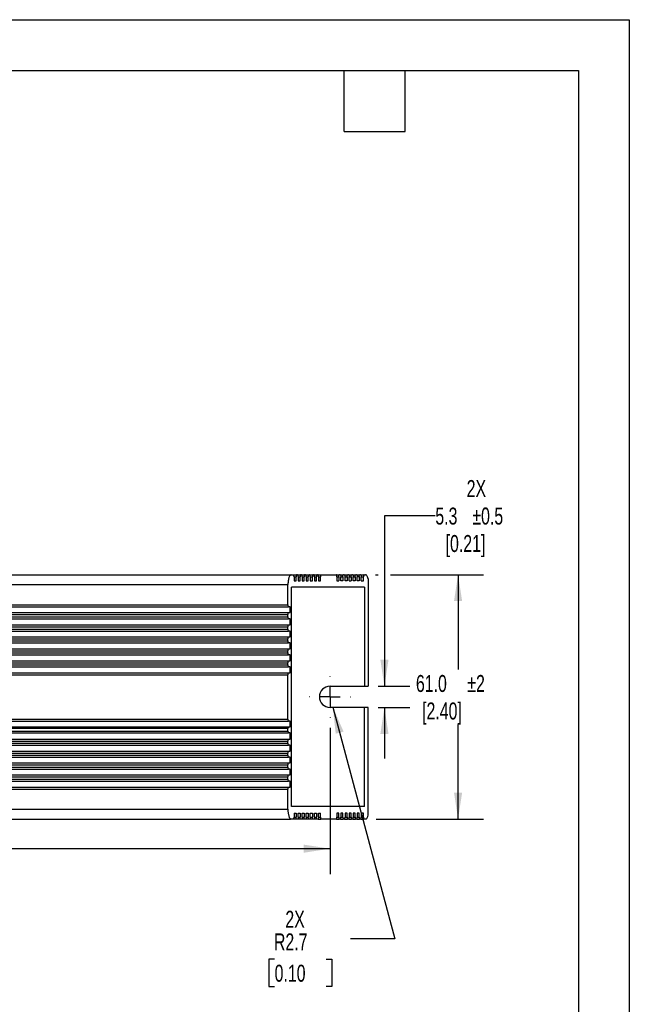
# Model space of a CAD drawing. Header units: millimetres. Extents: x 0 to 559, y 0 to 432.
# Tile 5 of 5: x 407 to 559, y 186 to 432. Entities that reach past the tile are written whole.
import ezdxf

# ---------------------------------------------------------------- set-up
doc = ezdxf.new("R2010")
doc.units = ezdxf.units.MM
doc.header["$LTSCALE"] = 2
doc.linetypes.add('CENTERX2', pattern=[20.32, 12.7, -2.54, 2.54, -2.54])
doc.layers.add('CENTER', color=40, linetype='CENTERX2')
doc.layers.add('DIMENSIONS', color=140, linetype='Continuous', lineweight=25)
doc.layers.add('TEXT', color=140, linetype='Continuous', lineweight=25)
doc.styles.add('SLDTEXTSTYLE0', font='TXT', dxfattribs={"width": 0.7})
doc.dimstyles.new('SLDDIMSTYLE1', dxfattribs={"dimtxt": 4.316016, "dimasz": 6.604, "dimexe": 0, "dimexo": 0.0625, "dimgap": 1.079004, "dimtad": 0, "dimtih": 1, "dimtoh": 1, "dimrnd": 1e-09, "dimzin": 4, "dimdsep": 46, "dimtxsty": 'SLDTEXTSTYLE0', "dimsah": 1, "dimcen": 0.09, "dimadec": 0, "dimazin": 1, "dimtol": 1, "dimtp": 2, "dimtm": 2, "dimtfac": 1, "dimtdec": 0, "dimtofl": 0, "dimtmove": 0, "dimatfit": 3, "dimfxl": 0, "dimfrac": 2, "dimtolj": 1, "dimarcsym": 0})
doc.dimstyles.new('SLDDIMSTYLE3', dxfattribs={"dimtxt": 4.316016, "dimasz": 6.604, "dimexe": 0, "dimexo": 0.0625, "dimgap": 1.079004, "dimtad": 0, "dimtih": 1, "dimtoh": 1, "dimrnd": 1e-09, "dimzin": 12, "dimdsep": 46, "dimtxsty": 'SLDTEXTSTYLE0', "dimsah": 1, "dimcen": 0, "dimadec": 0, "dimazin": 3, "dimtfac": 1, "dimtofl": 0, "dimtmove": 0, "dimatfit": 3, "dimfxl": 0, "dimfrac": 2, "dimtolj": 1, "dimtzin": 12, "dimarcsym": 0})
doc.dimstyles.new('SLDDIMSTYLE5', dxfattribs={"dimtxt": 4.316016, "dimasz": 6.604, "dimexe": 0, "dimexo": 0.0625, "dimgap": 1.079004, "dimtad": 0, "dimtih": 1, "dimtoh": 1, "dimrnd": 1e-09, "dimzin": 12, "dimdsep": 46, "dimtxsty": 'SLDTEXTSTYLE0', "dimsah": 1, "dimcen": 0.09, "dimadec": 0, "dimazin": 3, "dimtol": 1, "dimtp": 0.5, "dimtm": 0.5, "dimtfac": 1, "dimtmove": 0, "dimatfit": 0, "dimfxl": 0, "dimfrac": 2, "dimtolj": 1, "dimarcsym": 0})

# ---------------------------------------------------------------- blocks, each defined once
blk = doc.blocks.new('_D_5')
at = {"layer": 'DIMENSIONS'}
for p, q in [((484.84, 260.25), (500.34, 202.4)), ((500.34, 202.4), (489.23, 202.4)), ((470.33, 197.35), (468.88, 197.35)), ((468.88, 197.35), (468.88, 190.49)), ((483.15, 197.35), (484.6, 197.35)), ((484.6, 197.35), (484.6, 190.49)), ((468.88, 190.49), (470.33, 190.49)), ((484.6, 190.49), (483.15, 190.49))]:
    blk.add_line(p, q, dxfattribs=at)
blk.add_solid([(484.84, 260.25), (485.57, 253.61), (487.53, 254.14)], dxfattribs=at)
at = {"layer": 'DIMENSIONS', "char_height": 4.233, "attachment_point": 1, "style": 'SLDTEXTSTYLE0'}
for s, insert in [('2X', (473.01, 209.42)), ('R2.7', (470.16, 203.77)), ('0.10', (470.33, 195.95))]:
    blk.add_mtext(s, dxfattribs=dict(at, insert=insert))
blk = doc.blocks.new('_D_8')
at = {"layer": 'DIMENSIONS'}
for p, q in [((495.52, 293.29), (496.2, 293.29)), ((499.25, 293.29), (522.44, 293.29)), ((516.09, 293.29), (516.09, 269.66)), ((516.09, 232.31), (516.09, 255.94)), ((495.7, 232.31), (522.44, 232.31))]:
    blk.add_line(p, q, dxfattribs=at)
for points in [[(516.09, 293.29), (515.08, 286.69), (517.11, 286.69)], [(516.09, 232.31), (517.11, 238.91), (515.08, 238.91)]]:
    blk.add_solid(points, dxfattribs=at)
at = {"layer": 'DIMENSIONS', "char_height": 4.233, "attachment_point": 1, "style": 'SLDTEXTSTYLE0'}
for s, insert in [('61.0', (505.58, 268.26)), ('±2', (518.4, 268.26)), ('[2.40]', (507.12, 261.4))]:
    blk.add_mtext(s, dxfattribs=dict(at, insert=insert))
blk = doc.blocks.new('_D_9')
at = {"layer": 'DIMENSIONS'}
for p, q in [((510.42, 308.02), (497.72, 308.02)), ((497.72, 308.02), (497.72, 265.46)), ((496.19, 265.46), (504.07, 265.46)), ((496.19, 260.16), (504.07, 260.16)), ((497.72, 260.16), (497.72, 247.46))]:
    blk.add_line(p, q, dxfattribs=at)
for points in [[(497.72, 265.46), (498.74, 272.06), (496.71, 272.06)], [(497.72, 260.16), (496.71, 253.56), (498.74, 253.56)]]:
    blk.add_solid(points, dxfattribs=at)
at = {"layer": 'DIMENSIONS', "char_height": 4.233, "attachment_point": 1, "style": 'SLDTEXTSTYLE0'}
for s, insert in [('2X', (518.24, 316.91)), ('5.3', (510.42, 310.05)), ('±0.5', (519.66, 310.05)), ('[0.21]', (512.99, 303.19))]:
    blk.add_mtext(s, dxfattribs=dict(at, insert=insert))
blk = doc.blocks.new('_D_10')
at = {"layer": 'DIMENSIONS'}
for p, q in [((268.15, 255.08), (268.15, 218.56)), ((484.15, 255.08), (484.15, 218.56)), ((268.15, 224.91), (363.84, 224.91)), ((484.15, 224.91), (388.47, 224.91))]:
    blk.add_line(p, q, dxfattribs=at)
for points in [[(268.15, 224.91), (274.76, 223.89), (274.76, 225.93)], [(484.15, 224.91), (477.55, 225.93), (477.55, 223.89)]]:
    blk.add_solid(points, dxfattribs=at)
at = {"layer": 'DIMENSIONS', "char_height": 4.233, "attachment_point": 1, "style": 'SLDTEXTSTYLE0'}
for s, insert in [('216.0', (363.84, 230.37)), ('±2', (380.26, 230.37)), ('[8.50]', (367.18, 223.51))]:
    blk.add_mtext(s, dxfattribs=dict(at, insert=insert))
blk = doc.blocks.new('SW_CENTERMARKSYMBOL_0')
at = {"layer": 'CENTER', "color": 0}
for p, q in [((0, 5.08), (0, 5.19)), ((0, 0), (0, 2.54)), ((-5.08, 0), (-5.19, 0)), ((0, 0), (-2.54, 0)), ((0, 0), (0, -2.54)), ((0, 0), (2.54, 0)), ((5.08, 0), (5.19, 0)), ((0, -5.08), (0, -5.19))]:
    blk.add_line(p, q, dxfattribs=at)

msp = doc.modelspace()

# ---------------------------------------------------------------- linework, layer by layer
at = {"color": 7, "linetype": 'Continuous'}
for p, q in [((0.005, 431.805), (558.805, 431.805)), ((558.805, 431.805), (558.805, 0.005))]:
    msp.add_line(p, q, dxfattribs=at)
for p, q in [((276.448, 293.295), (475.86, 293.295)), ((277.813, 293.295), (474.496, 293.295)), ((474.496, 293.295), (475.005, 293.295)), ((475.174, 292.798), (475.174, 291.767)), ((475.174, 292.798), (475.692, 292.798)), ((475.692, 291.767), (475.692, 292.798)), ((475.86, 293.295), (476.041, 293.295)), ((476.065, 293.295), (476.87, 293.295)), ((476.209, 292.802), (476.209, 291.767)), ((476.209, 292.798), (476.702, 292.798)), ((476.702, 291.767), (476.702, 292.798)), ((476.87, 293.295), (477.051, 293.295)), ((477.051, 293.295), (477.88, 293.295)), ((477.22, 292.798), (477.22, 291.767)), ((477.22, 292.798), (477.712, 292.798)), ((477.712, 291.767), (477.712, 292.798)), ((477.88, 293.295), (478.061, 293.295)), ((478.061, 293.295), (478.89, 293.295)), ((478.23, 292.798), (478.23, 291.767)), ((478.23, 292.798), (478.722, 292.798)), ((478.722, 291.767), (478.722, 292.798)), ((478.89, 293.295), (479.071, 293.295)), ((479.071, 293.295), (479.926, 293.295)), ((479.24, 292.798), (479.24, 291.767)), ((479.24, 292.798), (479.758, 292.798)), ((479.758, 291.767), (479.758, 292.798)), ((479.926, 293.295), (480.107, 293.295)), ((480.107, 293.295), (480.962, 293.295)), ((480.276, 292.798), (480.276, 291.767)), ((480.276, 292.798), (480.794, 292.798)), ((480.794, 291.767), (480.794, 292.798)), ((480.962, 293.295), (481.117, 293.295)), ((481.117, 293.295), (481.972, 293.295)), ((481.117, 293.295), (486.53, 293.295)), ((481.286, 292.798), (481.286, 291.767)), ((481.286, 292.798), (481.804, 292.798)), ((481.804, 291.767), (481.804, 292.798)), ((481.972, 293.295), (485.701, 293.295)), ((485.87, 292.798), (485.87, 291.767)), ((485.87, 292.798), (486.362, 292.798)), ((486.362, 292.798), (486.362, 291.767)), ((486.685, 293.295), (486.53, 293.295)), ((486.685, 293.295), (487.54, 293.295)), ((486.854, 291.767), (486.854, 292.798)), ((486.854, 292.798), (487.372, 292.798)), ((487.372, 292.798), (487.372, 291.767)), ((487.721, 293.295), (487.54, 293.295)), ((487.721, 293.295), (488.576, 293.295)), ((487.89, 291.767), (487.89, 292.798)), ((487.89, 292.798), (488.408, 292.798)), ((488.408, 292.798), (488.408, 291.767)), ((488.757, 293.295), (488.576, 293.295)), ((488.757, 293.295), (489.586, 293.295)), ((488.926, 291.767), (488.926, 292.798)), ((488.926, 292.798), (489.418, 292.798)), ((489.418, 292.798), (489.418, 291.767)), ((489.767, 293.295), (489.586, 293.295)), ((489.767, 293.295), (490.596, 293.295)), ((489.936, 291.767), (489.936, 292.798)), ((489.936, 292.798), (490.428, 292.798)), ((490.428, 292.798), (490.428, 291.767)), ((490.777, 293.295), (490.596, 293.295)), ((490.777, 293.295), (491.606, 293.295)), ((490.946, 292.802), (491.438, 292.802)), ((490.946, 291.767), (490.946, 292.798)), ((491.438, 292.802), (491.438, 291.767)), ((491.787, 293.295), (491.606, 293.295)), ((491.788, 293.295), (492.642, 293.295)), ((491.956, 291.767), (491.956, 292.798)), ((491.956, 292.798), (492.474, 292.798)), ((492.474, 291.767), (492.474, 292.798)), ((492.642, 293.295), (492.979, 293.295)), ((278.654, 290.812), (473.654, 290.812)), ((473.654, 285.769), (473.654, 290.812)), ((492.773, 290.211), (474.536, 290.211)), ((474.536, 235.411), (474.536, 290.211)), ((475.174, 291.767), (475.692, 291.767)), ((476.209, 291.767), (476.702, 291.767)), ((477.22, 291.767), (477.712, 291.767)), ((478.23, 291.767), (478.722, 291.767)), ((479.24, 291.767), (479.758, 291.767)), ((480.276, 291.767), (480.794, 291.767)), ((481.286, 291.767), (481.804, 291.767)), ((485.87, 291.767), (486.362, 291.767)), ((487.372, 291.767), (486.854, 291.767)), ((488.408, 291.767), (487.89, 291.767)), ((488.926, 291.767), (489.418, 291.767)), ((490.428, 291.767), (489.936, 291.767)), ((491.438, 291.767), (490.946, 291.767)), ((491.956, 291.767), (492.474, 291.767)), ((492.773, 290.211), (492.773, 265.461)), ((493.654, 292.294), (493.654, 265.461)), ((278.486, 285.273), (473.822, 285.273)), ((278.654, 285.769), (473.654, 285.769)), ((474.172, 285.273), (473.822, 285.273)), ((474.172, 283.821), (474.172, 285.273)), ((278.486, 283.821), (473.822, 283.821)), ((278.654, 283.324), (473.654, 283.324)), ((278.654, 282.782), (473.654, 282.782)), ((473.654, 282.782), (473.654, 283.324)), ((473.822, 283.821), (474.172, 283.821)), ((278.486, 282.293), (473.822, 282.293)), ((278.486, 280.765), (473.822, 280.765)), ((278.654, 280.268), (473.654, 280.268)), ((473.654, 279.734), (473.654, 280.268)), ((474.172, 282.293), (473.822, 282.293)), ((473.822, 280.765), (474.172, 280.765)), ((474.172, 280.765), (474.172, 282.293)), ((278.486, 279.237), (473.822, 279.237)), ((278.486, 277.785), (473.822, 277.785)), ((278.654, 279.734), (473.654, 279.734)), ((474.172, 279.237), (473.822, 279.237)), ((473.822, 277.785), (474.172, 277.785)), ((474.172, 277.785), (474.172, 279.237)), ((278.486, 276.257), (473.822, 276.257)), ((278.654, 277.289), (473.654, 277.289)), ((278.654, 276.754), (473.654, 276.754)), ((473.654, 276.754), (473.654, 277.289)), ((474.172, 276.257), (473.822, 276.257)), ((474.172, 274.806), (474.172, 276.257)), ((278.486, 274.806), (473.822, 274.806)), ((278.486, 273.278), (473.822, 273.278)), ((278.654, 274.309), (473.654, 274.309)), ((278.654, 273.77), (473.654, 273.77)), ((473.654, 273.77), (473.654, 274.309)), ((473.822, 274.806), (474.172, 274.806)), ((474.172, 273.278), (473.822, 273.278)), ((474.172, 271.826), (474.172, 273.278)), ((278.486, 271.826), (473.822, 271.826)), ((278.654, 271.33), (473.654, 271.33)), ((278.654, 270.791), (473.654, 270.791)), ((473.654, 270.791), (473.654, 271.33)), ((473.822, 271.826), (474.172, 271.826)), ((278.486, 270.298), (473.822, 270.298)), ((278.486, 268.77), (473.822, 268.77)), ((278.654, 268.273), (473.654, 268.273)), ((473.654, 257.272), (473.654, 268.273)), ((474.172, 270.298), (473.822, 270.298)), ((473.822, 268.77), (474.172, 268.77)), ((474.172, 268.77), (474.172, 270.298)), ((484.154, 265.461), (492.773, 265.461)), ((492.773, 265.461), (493.654, 265.461)), ((492.773, 260.161), (484.154, 260.161)), ((492.773, 235.411), (492.773, 260.161)), ((493.654, 260.161), (492.773, 260.161)), ((493.654, 233.252), (493.654, 260.161)), ((278.486, 256.775), (473.822, 256.775)), ((278.654, 257.272), (473.654, 257.272)), ((474.172, 256.775), (473.822, 256.775)), ((474.172, 255.324), (474.172, 256.775)), ((278.488, 255.324), (473.82, 255.324)), ((278.488, 253.796), (473.82, 253.796)), ((473.654, 254.904), (278.654, 254.904)), ((278.654, 254.215), (473.654, 254.215)), ((473.654, 254.215), (473.654, 254.904)), ((473.82, 255.324), (474.172, 255.324)), ((474.172, 253.796), (473.822, 253.796)), ((474.172, 252.268), (474.172, 253.796)), ((278.486, 252.268), (473.822, 252.268)), ((278.486, 250.74), (473.822, 250.74)), ((278.654, 251.771), (473.654, 251.771)), ((278.654, 251.236), (473.654, 251.236)), ((473.654, 251.236), (473.654, 251.771)), ((473.822, 252.268), (474.172, 252.268)), ((474.172, 250.74), (473.822, 250.74)), ((474.172, 249.288), (474.172, 250.74)), ((278.486, 249.288), (473.822, 249.288)), ((278.654, 248.791), (473.654, 248.791)), ((278.654, 248.257), (473.654, 248.257)), ((473.654, 248.257), (473.654, 248.791)), ((473.822, 249.288), (474.172, 249.288)), ((278.486, 247.76), (473.822, 247.76)), ((278.486, 246.308), (473.822, 246.308)), ((278.654, 245.812), (473.654, 245.812)), ((473.654, 245.269), (473.654, 245.812)), ((474.172, 247.76), (473.822, 247.76)), ((473.822, 246.308), (474.172, 246.308)), ((474.172, 246.308), (474.172, 247.76)), ((278.486, 244.78), (473.822, 244.78)), ((278.486, 243.329), (473.822, 243.329)), ((278.654, 245.269), (473.654, 245.269)), ((474.172, 244.78), (473.822, 244.78)), ((473.822, 243.329), (474.172, 243.329)), ((474.172, 243.329), (474.172, 244.78)), ((278.486, 241.801), (473.822, 241.801)), ((278.654, 242.832), (473.654, 242.832)), ((278.654, 242.297), (473.654, 242.297)), ((473.654, 242.297), (473.654, 242.832)), ((474.172, 241.801), (473.822, 241.801)), ((474.172, 240.273), (474.172, 241.801)), ((278.486, 240.273), (473.822, 240.273)), ((278.654, 239.776), (473.654, 239.776)), ((473.654, 234.734), (473.654, 239.776)), ((473.822, 240.273), (474.172, 240.273)), ((278.654, 234.734), (473.654, 234.734)), ((492.773, 235.411), (474.536, 235.411)), ((475.174, 233.779), (475.692, 233.779)), ((475.174, 233.779), (475.174, 232.747)), ((475.692, 233.779), (475.692, 232.747)), ((476.209, 233.779), (476.702, 233.779)), ((476.209, 232.743), (476.209, 233.779)), ((476.702, 233.779), (476.702, 232.747)), ((477.22, 233.779), (477.712, 233.779)), ((477.22, 232.747), (477.22, 233.779)), ((477.712, 233.779), (477.712, 232.747)), ((478.23, 233.779), (478.722, 233.779)), ((478.23, 232.747), (478.23, 233.779)), ((478.722, 233.779), (478.722, 232.747)), ((479.24, 233.779), (479.758, 233.779)), ((479.24, 232.747), (479.24, 233.779)), ((479.758, 233.779), (479.758, 232.747)), ((480.276, 233.779), (480.794, 233.779)), ((480.276, 232.747), (480.276, 233.779)), ((480.794, 233.779), (480.794, 232.747)), ((481.286, 233.779), (481.778, 233.779)), ((481.286, 232.747), (481.286, 233.779)), ((481.778, 232.747), (481.778, 233.779)), ((486.362, 233.779), (485.87, 233.779)), ((485.87, 233.779), (485.87, 232.747)), ((486.362, 232.747), (486.362, 233.779)), ((487.372, 233.779), (486.854, 233.779)), ((486.854, 233.779), (486.854, 232.747)), ((487.372, 232.747), (487.372, 233.779)), ((488.408, 233.779), (487.89, 233.779)), ((487.89, 233.779), (487.89, 232.747)), ((488.408, 232.747), (488.408, 233.779)), ((489.418, 233.779), (488.926, 233.779)), ((488.926, 233.779), (488.926, 232.747)), ((489.418, 232.747), (489.418, 233.779)), ((490.428, 233.779), (489.936, 233.779)), ((489.936, 233.779), (489.936, 232.747)), ((490.428, 232.747), (490.428, 233.779)), ((491.438, 233.779), (490.946, 233.779)), ((490.946, 233.779), (490.946, 232.747)), ((491.438, 232.743), (491.438, 233.779)), ((492.474, 233.779), (491.956, 233.779)), ((491.956, 233.779), (491.956, 232.747)), ((492.474, 232.747), (492.474, 233.779)), ((277.998, 232.311), (474.311, 232.311)), ((475.086, 232.311), (474.311, 232.311)), ((475.779, 232.311), (475.086, 232.311)), ((475.174, 232.747), (475.692, 232.747)), ((476.122, 232.311), (475.779, 232.311)), ((476.789, 232.311), (476.122, 232.311)), ((476.209, 232.747), (476.702, 232.747)), ((477.132, 232.311), (476.789, 232.311)), ((477.8, 232.311), (477.132, 232.311)), ((477.22, 232.747), (477.712, 232.747)), ((478.142, 232.311), (477.8, 232.311)), ((478.81, 232.311), (478.142, 232.311)), ((478.23, 232.747), (478.722, 232.747)), ((479.152, 232.311), (478.81, 232.311)), ((479.845, 232.311), (479.152, 232.311)), ((479.24, 232.747), (479.758, 232.747)), ((480.188, 232.311), (479.845, 232.311)), ((480.881, 232.311), (480.188, 232.311)), ((480.276, 232.747), (480.794, 232.747)), ((481.198, 232.311), (480.881, 232.311)), ((481.198, 232.311), (481.866, 232.311)), ((481.286, 232.747), (481.778, 232.747)), ((485.782, 232.311), (481.866, 232.311)), ((485.782, 232.311), (486.45, 232.311)), ((485.87, 232.747), (486.362, 232.747)), ((486.766, 232.311), (486.45, 232.311)), ((486.766, 232.311), (487.46, 232.311)), ((486.854, 232.747), (487.372, 232.747)), ((487.802, 232.311), (487.46, 232.311)), ((487.802, 232.311), (488.496, 232.311)), ((487.89, 232.747), (488.408, 232.747)), ((488.838, 232.311), (488.496, 232.311)), ((488.838, 232.311), (489.506, 232.311)), ((488.926, 232.747), (489.418, 232.747)), ((489.848, 232.311), (489.506, 232.311)), ((489.848, 232.311), (490.516, 232.311)), ((489.936, 232.747), (490.428, 232.747)), ((490.858, 232.311), (490.516, 232.311)), ((490.858, 232.311), (491.526, 232.311)), ((490.946, 232.743), (491.438, 232.743)), ((491.868, 232.311), (491.526, 232.311)), ((491.868, 232.311), (492.562, 232.311)), ((491.956, 232.747), (492.474, 232.747)), ((493.164, 232.311), (492.562, 232.311))]:
    msp.add_line(p, q)
msp.add_arc((484.154, 262.811), 2.65, 90, 270)
for points, knots in [([(474.496, 293.295), (474.442, 293.295), (474.388, 293.28), (474.283, 293.22), (474.231, 293.175), (474.131, 293.055), (474.083, 292.982), (473.992, 292.807), (473.948, 292.705), (473.87, 292.478), (473.834, 292.355), (473.771, 292.085), (473.743, 291.938), (473.7, 291.635), (473.683, 291.477), (473.66, 291.149), (473.654, 290.98), (473.654, 290.812)], [0, 0, 0, 0, 0.125, 0.125, 0.25, 0.25, 0.375, 0.375, 0.5, 0.5, 0.625, 0.625, 0.75, 0.75, 0.875, 0.875, 1, 1, 1, 1]), ([(475.174, 292.798), (475.174, 292.933), (475.154, 293.064), (475.091, 293.244), (475.048, 293.295), (475.005, 293.295)], [0, 0, 0, 0, 0.5, 0.5, 1, 1, 1, 1]), ([(475.86, 293.295), (475.817, 293.295), (475.774, 293.245), (475.711, 293.064), (475.692, 292.933), (475.692, 292.798)], [0, 0, 0, 0, 0.5, 0.5, 1, 1, 1, 1]), ([(476.209, 292.802), (476.209, 292.937), (476.189, 293.066), (476.127, 293.245), (476.084, 293.295), (476.041, 293.295)], [0, 0, 0, 0, 0.5, 0.5, 1, 1, 1, 1]), ([(476.87, 293.295), (476.827, 293.295), (476.784, 293.245), (476.721, 293.064), (476.702, 292.933), (476.702, 292.798)], [0, 0, 0, 0, 0.5, 0.5, 1, 1, 1, 1]), ([(477.22, 292.798), (477.22, 292.933), (477.2, 293.064), (477.137, 293.244), (477.094, 293.295), (477.051, 293.295)], [0, 0, 0, 0, 0.5, 0.5, 1, 1, 1, 1]), ([(477.88, 293.295), (477.837, 293.295), (477.794, 293.245), (477.731, 293.064), (477.712, 292.933), (477.712, 292.798)], [0, 0, 0, 0, 0.5, 0.5, 1, 1, 1, 1]), ([(478.23, 292.798), (478.23, 292.933), (478.21, 293.064), (478.147, 293.244), (478.104, 293.295), (478.061, 293.295)], [0, 0, 0, 0, 0.5, 0.5, 1, 1, 1, 1]), ([(478.89, 293.295), (478.847, 293.295), (478.804, 293.245), (478.741, 293.064), (478.722, 292.933), (478.722, 292.798)], [0, 0, 0, 0, 0.5, 0.5, 1, 1, 1, 1]), ([(479.24, 292.798), (479.24, 292.933), (479.22, 293.064), (479.157, 293.244), (479.115, 293.295), (479.071, 293.295)], [0, 0, 0, 0, 0.5, 0.5, 1, 1, 1, 1]), ([(479.926, 293.295), (479.883, 293.295), (479.84, 293.245), (479.777, 293.064), (479.758, 292.933), (479.758, 292.798)], [0, 0, 0, 0, 0.5, 0.5, 1, 1, 1, 1]), ([(480.276, 292.798), (480.276, 292.933), (480.256, 293.064), (480.193, 293.244), (480.15, 293.295), (480.107, 293.295)], [0, 0, 0, 0, 0.5, 0.5, 1, 1, 1, 1]), ([(480.962, 293.295), (480.919, 293.295), (480.876, 293.245), (480.813, 293.064), (480.794, 292.933), (480.794, 292.798)], [0, 0, 0, 0, 0.5, 0.5, 1, 1, 1, 1]), ([(481.286, 292.798), (481.286, 292.933), (481.266, 293.064), (481.203, 293.244), (481.161, 293.295), (481.117, 293.295)], [0, 0, 0, 0, 0.5, 0.5, 1, 1, 1, 1]), ([(481.972, 293.295), (481.929, 293.295), (481.886, 293.245), (481.823, 293.063), (481.804, 292.933), (481.804, 292.798)], [0, 0, 0, 0, 0.5, 0.5, 1, 1, 1, 1]), ([(485.87, 292.798), (485.87, 292.933), (485.85, 293.064), (485.787, 293.244), (485.745, 293.295), (485.701, 293.295)], [0, 0, 0, 0, 0.5, 0.5, 1, 1, 1, 1]), ([(486.362, 292.798), (486.362, 292.933), (486.381, 293.064), (486.444, 293.244), (486.487, 293.295), (486.53, 293.295)], [0, 0, 0, 0, 0.5, 0.5, 1, 1, 1, 1]), ([(486.685, 293.295), (486.729, 293.295), (486.771, 293.245), (486.834, 293.064), (486.854, 292.933), (486.854, 292.798)], [0, 0, 0, 0, 0.5, 0.5, 1, 1, 1, 1]), ([(487.372, 292.798), (487.372, 292.933), (487.391, 293.064), (487.454, 293.244), (487.497, 293.295), (487.54, 293.295)], [0, 0, 0, 0, 0.5, 0.5, 1, 1, 1, 1]), ([(487.721, 293.295), (487.765, 293.295), (487.807, 293.245), (487.87, 293.064), (487.89, 292.933), (487.89, 292.798)], [0, 0, 0, 0, 0.5, 0.5, 1, 1, 1, 1]), ([(488.408, 292.798), (488.408, 292.933), (488.427, 293.064), (488.49, 293.244), (488.533, 293.295), (488.576, 293.295)], [0, 0, 0, 0, 0.5, 0.5, 1, 1, 1, 1]), ([(488.757, 293.295), (488.801, 293.295), (488.843, 293.245), (488.906, 293.064), (488.926, 292.933), (488.926, 292.798)], [0, 0, 0, 0, 0.5, 0.5, 1, 1, 1, 1]), ([(489.418, 292.798), (489.418, 292.933), (489.437, 293.064), (489.5, 293.244), (489.543, 293.295), (489.586, 293.295)], [0, 0, 0, 0, 0.5, 0.5, 1, 1, 1, 1]), ([(489.767, 293.295), (489.811, 293.295), (489.853, 293.245), (489.916, 293.064), (489.936, 292.933), (489.936, 292.798)], [0, 0, 0, 0, 0.5, 0.5, 1, 1, 1, 1]), ([(490.428, 292.798), (490.428, 292.933), (490.447, 293.064), (490.51, 293.244), (490.553, 293.295), (490.596, 293.295)], [0, 0, 0, 0, 0.5, 0.5, 1, 1, 1, 1]), ([(490.777, 293.295), (490.821, 293.295), (490.863, 293.245), (490.926, 293.064), (490.946, 292.933), (490.946, 292.798)], [0, 0, 0, 0, 0.5, 0.5, 1, 1, 1, 1]), ([(491.438, 292.802), (491.438, 292.937), (491.458, 293.066), (491.521, 293.245), (491.563, 293.295), (491.606, 293.295)], [0, 0, 0, 0, 0.5, 0.5, 1, 1, 1, 1]), ([(491.787, 293.295), (491.831, 293.295), (491.873, 293.245), (491.936, 293.064), (491.956, 292.933), (491.956, 292.798)], [0, 0, 0, 0, 0.5, 0.5, 1, 1, 1, 1]), ([(492.642, 293.295), (492.599, 293.295), (492.556, 293.245), (492.493, 293.063), (492.474, 292.933), (492.474, 292.798)], [0, 0, 0, 0, 0.5, 0.5, 1, 1, 1, 1]), ([(493.654, 292.294), (493.614, 292.453), (493.568, 292.594), (493.468, 292.842), (493.412, 292.95), (493.296, 293.121), (493.235, 293.186), (493.108, 293.273), (493.044, 293.295), (492.979, 293.295)], [0, 0, 0, 0, 0.25, 0.25, 0.5, 0.5, 0.75, 0.75, 1, 1, 1, 1]), ([(473.654, 285.769), (473.654, 285.634), (473.674, 285.504), (473.736, 285.323), (473.779, 285.273), (473.822, 285.273)], [0, 0, 0, 0, 0.5, 0.5, 1, 1, 1, 1]), ([(473.822, 283.821), (473.779, 283.821), (473.737, 283.771), (473.674, 283.59), (473.654, 283.459), (473.654, 283.324)], [0, 0, 0, 0, 0.5, 0.5, 1, 1, 1, 1]), ([(473.654, 282.782), (473.655, 282.649), (473.675, 282.52), (473.737, 282.343), (473.78, 282.293), (473.822, 282.293)], [0, 0, 0, 0, 0.5, 0.5, 1, 1, 1, 1]), ([(473.822, 280.765), (473.779, 280.765), (473.737, 280.715), (473.674, 280.534), (473.654, 280.403), (473.654, 280.268)], [0, 0, 0, 0, 0.5, 0.5, 1, 1, 1, 1]), ([(473.654, 279.734), (473.654, 279.599), (473.674, 279.468), (473.736, 279.288), (473.779, 279.237), (473.822, 279.237)], [0, 0, 0, 0, 0.5, 0.5, 1, 1, 1, 1]), ([(473.822, 277.785), (473.779, 277.785), (473.737, 277.735), (473.674, 277.554), (473.654, 277.424), (473.654, 277.289)], [0, 0, 0, 0, 0.5, 0.5, 1, 1, 1, 1]), ([(473.654, 276.754), (473.654, 276.619), (473.674, 276.488), (473.736, 276.308), (473.779, 276.257), (473.822, 276.257)], [0, 0, 0, 0, 0.5, 0.5, 1, 1, 1, 1]), ([(473.822, 274.806), (473.779, 274.806), (473.737, 274.756), (473.674, 274.575), (473.654, 274.444), (473.654, 274.309)], [0, 0, 0, 0, 0.5, 0.5, 1, 1, 1, 1]), ([(473.654, 273.77), (473.655, 273.636), (473.674, 273.506), (473.737, 273.328), (473.78, 273.278), (473.822, 273.278)], [0, 0, 0, 0, 0.5, 0.5, 1, 1, 1, 1]), ([(473.822, 271.826), (473.779, 271.826), (473.737, 271.776), (473.674, 271.595), (473.654, 271.465), (473.654, 271.33)], [0, 0, 0, 0, 0.5, 0.5, 1, 1, 1, 1]), ([(473.654, 270.791), (473.654, 270.657), (473.674, 270.527), (473.737, 270.348), (473.779, 270.298), (473.822, 270.298)], [0, 0, 0, 0, 0.5, 0.5, 1, 1, 1, 1]), ([(473.822, 268.77), (473.779, 268.77), (473.737, 268.72), (473.674, 268.539), (473.654, 268.409), (473.654, 268.273)], [0, 0, 0, 0, 0.5, 0.5, 1, 1, 1, 1]), ([(473.654, 257.272), (473.654, 257.137), (473.674, 257.006), (473.736, 256.826), (473.779, 256.775), (473.822, 256.775)], [0, 0, 0, 0, 0.5, 0.5, 1, 1, 1, 1]), ([(473.82, 255.324), (473.781, 255.324), (473.743, 255.284), (473.682, 255.133), (473.661, 255.025), (473.654, 254.904)], [0, 0, 0, 0, 0.5, 0.5, 1, 1, 1, 1]), ([(473.654, 254.215), (473.661, 254.093), (473.683, 253.984), (473.744, 253.834), (473.783, 253.794), (473.822, 253.796)], [0, 0, 0, 0, 0.5, 0.5, 1, 1, 1, 1]), ([(473.822, 252.268), (473.779, 252.268), (473.737, 252.218), (473.674, 252.036), (473.654, 251.906), (473.654, 251.771)], [0, 0, 0, 0, 0.5, 0.5, 1, 1, 1, 1]), ([(473.654, 251.236), (473.654, 251.101), (473.674, 250.971), (473.736, 250.79), (473.779, 250.74), (473.822, 250.74)], [0, 0, 0, 0, 0.5, 0.5, 1, 1, 1, 1]), ([(473.822, 249.288), (473.779, 249.288), (473.737, 249.238), (473.674, 249.057), (473.654, 248.926), (473.654, 248.791)], [0, 0, 0, 0, 0.5, 0.5, 1, 1, 1, 1]), ([(473.654, 248.257), (473.654, 248.122), (473.674, 247.991), (473.736, 247.811), (473.779, 247.76), (473.822, 247.76)], [0, 0, 0, 0, 0.5, 0.5, 1, 1, 1, 1]), ([(473.822, 246.308), (473.779, 246.308), (473.737, 246.258), (473.674, 246.077), (473.654, 245.947), (473.654, 245.812)], [0, 0, 0, 0, 0.5, 0.5, 1, 1, 1, 1]), ([(473.654, 245.269), (473.655, 245.136), (473.675, 245.007), (473.737, 244.83), (473.78, 244.78), (473.822, 244.78)], [0, 0, 0, 0, 0.5, 0.5, 1, 1, 1, 1]), ([(473.822, 243.329), (473.779, 243.329), (473.737, 243.279), (473.674, 243.098), (473.654, 242.967), (473.654, 242.832)], [0, 0, 0, 0, 0.5, 0.5, 1, 1, 1, 1]), ([(473.654, 242.297), (473.654, 242.162), (473.674, 242.032), (473.736, 241.851), (473.779, 241.801), (473.822, 241.801)], [0, 0, 0, 0, 0.5, 0.5, 1, 1, 1, 1]), ([(473.822, 240.273), (473.779, 240.273), (473.737, 240.223), (473.674, 240.041), (473.654, 239.911), (473.654, 239.776)], [0, 0, 0, 0, 0.5, 0.5, 1, 1, 1, 1]), ([(473.654, 234.734), (473.654, 234.445), (473.671, 234.164), (473.72, 233.76), (473.74, 233.632), (473.787, 233.388), (473.814, 233.271), (473.874, 233.054), (473.907, 232.955), (473.977, 232.773), (474.015, 232.69), (474.134, 232.474), (474.22, 232.371), (474.311, 232.311)], [0, 0, 0, 0, 0.25, 0.25, 0.375, 0.375, 0.5, 0.5, 0.625, 0.625, 0.75, 0.75, 1, 1, 1, 1]), ([(475.086, 232.311), (475.112, 232.353), (475.134, 232.415), (475.165, 232.566), (475.174, 232.656), (475.174, 232.747)], [0, 0, 0, 0, 0.5, 0.5, 1, 1, 1, 1]), ([(475.779, 232.311), (475.753, 232.353), (475.731, 232.415), (475.7, 232.566), (475.692, 232.656), (475.692, 232.747)], [0, 0, 0, 0, 0.5, 0.5, 1, 1, 1, 1]), ([(476.209, 232.743), (476.209, 232.652), (476.201, 232.564), (476.169, 232.414), (476.147, 232.352), (476.122, 232.311)], [0, 0, 0, 0, 0.5, 0.5, 1, 1, 1, 1]), ([(476.789, 232.311), (476.763, 232.353), (476.741, 232.415), (476.71, 232.566), (476.702, 232.656), (476.702, 232.747)], [0, 0, 0, 0, 0.5, 0.5, 1, 1, 1, 1]), ([(477.22, 232.747), (477.22, 232.656), (477.211, 232.567), (477.18, 232.415), (477.158, 232.353), (477.132, 232.311)], [0, 0, 0, 0, 0.5, 0.5, 1, 1, 1, 1]), ([(477.8, 232.311), (477.774, 232.353), (477.751, 232.415), (477.72, 232.566), (477.712, 232.656), (477.712, 232.747)], [0, 0, 0, 0, 0.5, 0.5, 1, 1, 1, 1]), ([(478.23, 232.747), (478.23, 232.656), (478.221, 232.567), (478.19, 232.415), (478.168, 232.353), (478.142, 232.311)], [0, 0, 0, 0, 0.5, 0.5, 1, 1, 1, 1]), ([(478.81, 232.311), (478.784, 232.353), (478.761, 232.415), (478.73, 232.566), (478.722, 232.656), (478.722, 232.747)], [0, 0, 0, 0, 0.5, 0.5, 1, 1, 1, 1]), ([(479.24, 232.747), (479.24, 232.656), (479.231, 232.567), (479.2, 232.415), (479.178, 232.353), (479.152, 232.311)], [0, 0, 0, 0, 0.5, 0.5, 1, 1, 1, 1]), ([(479.845, 232.311), (479.819, 232.353), (479.797, 232.415), (479.766, 232.566), (479.758, 232.656), (479.758, 232.747)], [0, 0, 0, 0, 0.5, 0.5, 1, 1, 1, 1]), ([(480.276, 232.747), (480.276, 232.656), (480.267, 232.567), (480.236, 232.415), (480.214, 232.353), (480.188, 232.311)], [0, 0, 0, 0, 0.5, 0.5, 1, 1, 1, 1]), ([(480.881, 232.311), (480.855, 232.353), (480.833, 232.415), (480.802, 232.566), (480.794, 232.656), (480.794, 232.747)], [0, 0, 0, 0, 0.5, 0.5, 1, 1, 1, 1]), ([(481.286, 232.747), (481.286, 232.656), (481.277, 232.567), (481.246, 232.415), (481.224, 232.353), (481.198, 232.311)], [0, 0, 0, 0, 0.5, 0.5, 1, 1, 1, 1]), ([(481.778, 232.747), (481.778, 232.656), (481.786, 232.567), (481.817, 232.415), (481.84, 232.353), (481.866, 232.311)], [0, 0, 0, 0, 0.5, 0.5, 1, 1, 1, 1]), ([(485.782, 232.311), (485.808, 232.353), (485.83, 232.415), (485.861, 232.566), (485.87, 232.656), (485.87, 232.747)], [0, 0, 0, 0, 0.5, 0.5, 1, 1, 1, 1]), ([(486.362, 232.747), (486.362, 232.656), (486.37, 232.567), (486.401, 232.415), (486.424, 232.353), (486.45, 232.311)], [0, 0, 0, 0, 0.5, 0.5, 1, 1, 1, 1]), ([(486.766, 232.311), (486.792, 232.353), (486.814, 232.415), (486.845, 232.566), (486.854, 232.656), (486.854, 232.747)], [0, 0, 0, 0, 0.5, 0.5, 1, 1, 1, 1]), ([(487.372, 232.747), (487.372, 232.656), (487.38, 232.567), (487.411, 232.415), (487.434, 232.353), (487.46, 232.311)], [0, 0, 0, 0, 0.5, 0.5, 1, 1, 1, 1]), ([(487.802, 232.311), (487.828, 232.353), (487.85, 232.415), (487.881, 232.566), (487.89, 232.656), (487.89, 232.747)], [0, 0, 0, 0, 0.5, 0.5, 1, 1, 1, 1]), ([(488.408, 232.747), (488.408, 232.656), (488.416, 232.567), (488.447, 232.415), (488.47, 232.353), (488.496, 232.311)], [0, 0, 0, 0, 0.5, 0.5, 1, 1, 1, 1]), ([(488.838, 232.311), (488.864, 232.353), (488.886, 232.415), (488.917, 232.566), (488.926, 232.656), (488.926, 232.747)], [0, 0, 0, 0, 0.5, 0.5, 1, 1, 1, 1]), ([(489.418, 232.747), (489.418, 232.656), (489.426, 232.567), (489.457, 232.415), (489.48, 232.353), (489.506, 232.311)], [0, 0, 0, 0, 0.5, 0.5, 1, 1, 1, 1]), ([(489.848, 232.311), (489.874, 232.353), (489.896, 232.415), (489.927, 232.566), (489.936, 232.656), (489.936, 232.747)], [0, 0, 0, 0, 0.5, 0.5, 1, 1, 1, 1]), ([(490.428, 232.747), (490.428, 232.656), (490.436, 232.567), (490.467, 232.415), (490.49, 232.353), (490.516, 232.311)], [0, 0, 0, 0, 0.5, 0.5, 1, 1, 1, 1]), ([(490.858, 232.311), (490.884, 232.353), (490.906, 232.415), (490.937, 232.566), (490.946, 232.656), (490.946, 232.747)], [0, 0, 0, 0, 0.5, 0.5, 1, 1, 1, 1]), ([(491.438, 232.743), (491.438, 232.652), (491.447, 232.564), (491.478, 232.414), (491.5, 232.352), (491.526, 232.311)], [0, 0, 0, 0, 0.5, 0.5, 1, 1, 1, 1]), ([(491.868, 232.311), (491.894, 232.353), (491.916, 232.415), (491.947, 232.566), (491.956, 232.656), (491.956, 232.747)], [0, 0, 0, 0, 0.5, 0.5, 1, 1, 1, 1]), ([(492.474, 232.747), (492.474, 232.656), (492.482, 232.567), (492.513, 232.415), (492.536, 232.353), (492.562, 232.311)], [0, 0, 0, 0, 0.5, 0.5, 1, 1, 1, 1]), ([(493.164, 232.311), (493.261, 232.375), (493.351, 232.487), (493.52, 232.809), (493.593, 233.009), (493.654, 233.252)], [0, 0, 0, 0, 0.5, 0.5, 1, 1, 1, 1])]:
    msp.add_open_spline(points, degree=3, knots=knots)
at = {"layer": 'TEXT'}
for p, q in [((12.7, 419.1), (546.1, 419.1)), ((487.68, 403.86), (487.68, 419.1)), ((502.92, 403.86), (502.92, 419.1)), ((546.1, 419.1), (546.1, 12.7)), ((487.68, 403.86), (502.92, 403.86))]:
    msp.add_line(p, q, dxfattribs=at)

# ---------------------------------------------------------------- block references
at = {"layer": 'CENTER'}
msp.add_blockref('SW_CENTERMARKSYMBOL_0', (484.154, 262.811), dxfattribs=at)

# ---------------------------------------------------------------- dimensions: what is measured, and where the dimension line sits
at = {"layer": 'DIMENSIONS'}
for base, p1, p2, text, dimstyle, picture, middle in [((497.723, 260.161), (493.654, 265.461), (493.654, 260.161), '2X\\P<>\\P[0.21]', 'SLDDIMSTYLE5', '_D_9', (497.723, 308.023)), ((516.094, 232.311), (492.979, 293.295), (493.164, 232.311), '<>\\P[2.40]', 'SLDDIMSTYLE1', '_D_8', (516.094, 262.803))]:
    dim = msp.add_linear_dim(base=base, p1=p1, p2=p2, angle=90, text=text, dimstyle=dimstyle, dxfattribs=at)
    dim.commit()
    dim.dimension.update_dxf_attribs({"geometry": picture, "text_midpoint": middle, "dimtype": 160})
dim = msp.add_radius_dim(center=(484.154, 262.811), mpoint=(484.84, 260.251), text='2X\\P<>', dimstyle='SLDDIMSTYLE3', dxfattribs=at)
dim.commit()
dim.dimension.update_dxf_attribs({"geometry": '_D_5', "text_midpoint": (476.742, 200.171), "dimtype": 164})
dim = msp.add_linear_dim(base=(484.154, 224.91), p1=(268.154, 257.621), p2=(484.154, 257.621), text='<>\\P[8.50]', dimstyle='SLDDIMSTYLE1', dxfattribs=at)
dim.commit()
dim.dimension.update_dxf_attribs({"geometry": '_D_10', "text_midpoint": (376.154, 224.91), "dimtype": 160})

doc.saveas('drawing.dxf')
